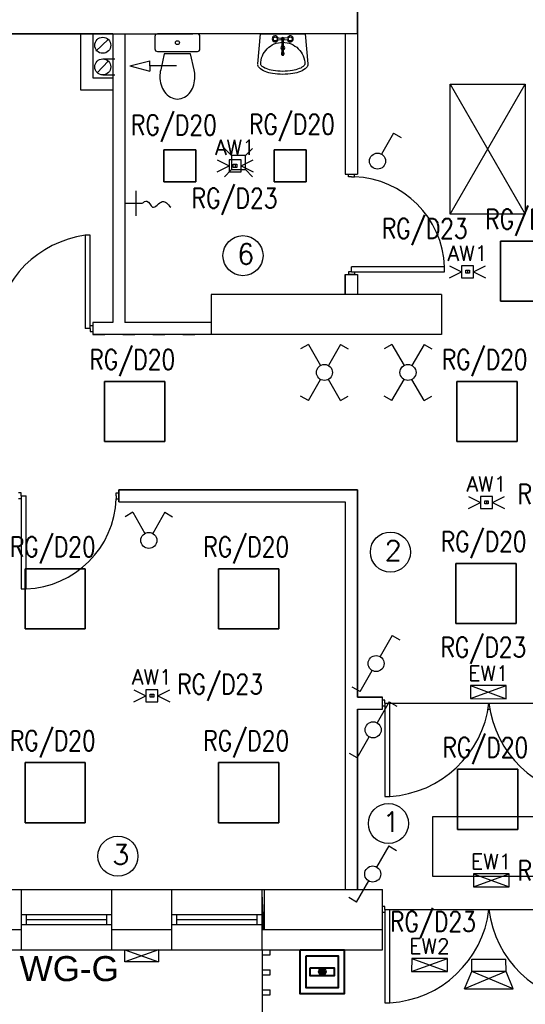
# Model space of a CAD drawing. Header units: inches. Extents: x 6268 to 12323, y 5221 to 42059.
# Tile 75 of 98: x 9021 to 9525, y 30513 to 31496. Entities that reach past the tile are written whole.
import ezdxf
from ezdxf.enums import TextEntityAlignment as Align

# ---------------------------------------------------------------- set-up
doc = ezdxf.new("R2010")
doc.units = ezdxf.units.IN
doc.header["$MEASUREMENT"] = 0
doc.linetypes.add('ACAD_ISO03W100', pattern=[30, 12, -18])
doc.layers.add('1DE-schemat ideowy', color=1, linetype='Continuous', lineweight=40)
doc.layers.add('2DE_NUMEL', color=1, linetype='Continuous', lineweight=20)
doc.layers.add('DLXLUM', color=1, linetype='Continuous')
doc.layers.add('E_OPRAWY_LUXIONA', color=14, linetype='Continuous')
doc.styles.add('CP_ATTR', font='romans.shx')
doc.styles.get("Standard").update_dxf_attribs({"font": 'txt.shx'})

# ---------------------------------------------------------------- blocks, each defined once
blk = doc.blocks.new('CPEL_3282')
blk.add_hatch(color=256).paths.add_polyline_path([(-0.08532275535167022, 0, 1), (0.08532275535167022, 0, 1)])
for points in [[(-0.55, 0.55), (0.55, 0.55), (0.55, -0.55), (-0.55, -0.55)], [(-0.4, 0.4), (0.4, 0.4), (0.4, -0.4), (-0.4, -0.4)], [(-0.3, 0.1), (0.3, 0.1), (0.3, -0.1), (-0.3, -0.1)]]:
    blk.add_lwpolyline(points, close=True)
blk.add_circle((0, 0), 0.08532275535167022)
at = {"linetype": 'ByBlock', "style": 'CP_ATTR', "flags": 9}
for tag, p in [('CHARACTER', (-0.09194815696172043, -0.01839216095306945)), ('ORDER-NO', (-0.09194815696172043, -0.01865279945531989)), ('NAME', (-0.09194815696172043, -0.01827477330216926)), ('PRODUCT-TYPE', (-0.09194815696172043, -0.01858492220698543)), ('NUMBER', (-0.0919453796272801, -0.01846316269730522)), ('OTHER', (-0.09177519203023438, -0.01827330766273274)), ('PRODUCER', (-0.09167026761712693, -0.01833346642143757)), ('VOLTAGE', (-0.09157918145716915, -0.01852321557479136)), ('ARTICLE', (-0.09155293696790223, -0.01826404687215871)), ('WEIGHT', (-0.09152206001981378, -0.01839517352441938)), ('GROUP', (-0.09151125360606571, -0.01845996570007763)), ('POWER', (-0.0915097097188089, -0.01866051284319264))]:
    blk.add_attdef(tag, text='', height=5e-05, dxfattribs=at).set_placement(p, align=Align.MIDDLE_LEFT)
blk = doc.blocks.new('*U1346')
for p, q in [((30, 30), (-30, 30)), ((-30, 30), (-30, -30)), ((-30, 30), (-30, -30)), ((-30, -30), (-30, 30)), ((-30, 30), (-30, 30)), ((30, 30), (-30, 30)), ((-30, 30), (-30, 30)), ((-30, 30), (30, 30)), ((-30, -30), (-30, 30)), ((-30, 30), (30, 30)), ((30, -30), (30, 30)), ((30, 30), (30, 30)), ((30, -30), (30, 30)), ((30, 30), (30, 30)), ((30, 30), (30, -30)), ((30, 30), (30, -30)), ((-30, -30), (30, -30)), ((-30, -30), (30, -30)), ((30, -30), (-30, -30)), ((-30, -30), (-30, -30)), ((-30, -30), (-30, -30)), ((30, -30), (-30, -30)), ((30, -30), (30, -30)), ((30, -30), (30, -30))]:
    blk.add_line(p, q)
blk = doc.blocks.new('*U1347')
for p, q in [((30, 30), (-30, 30)), ((-30, 30), (-30, -30)), ((-30, -30), (-30, 30)), ((-30, 30), (-30, 30)), ((-30, 30), (-30, -30)), ((30, 30), (-30, 30)), ((-30, 30), (-30, 30)), ((-30, 30), (30, 30)), ((-30, -30), (-30, 30)), ((-30, 30), (30, 30)), ((30, -30), (30, 30)), ((30, 30), (30, 30)), ((30, -30), (30, 30)), ((30, 30), (30, 30)), ((30, 30), (30, -30)), ((30, 30), (30, -30)), ((-30, -30), (30, -30)), ((-30, -30), (30, -30)), ((30, -30), (-30, -30)), ((-30, -30), (-30, -30)), ((-30, -30), (-30, -30)), ((30, -30), (-30, -30)), ((30, -30), (30, -30)), ((30, -30), (30, -30))]:
    blk.add_line(p, q)
blk = doc.blocks.new('*U1348')
for p, q in [((30, 30), (-30, 30)), ((-30, 30), (-30, -30)), ((-30, -30), (-30, 30)), ((-30, 30), (-30, 30)), ((-30, 30), (-30, -30)), ((30, 30), (-30, 30)), ((-30, 30), (-30, 30)), ((-30, 30), (30, 30)), ((-30, -30), (-30, 30)), ((-30, 30), (30, 30)), ((30, -30), (30, 30)), ((30, 30), (30, 30)), ((30, -30), (30, 30)), ((30, 30), (30, 30)), ((30, 30), (30, -30)), ((30, 30), (30, -30)), ((-30, -30), (30, -30)), ((-30, -30), (30, -30)), ((30, -30), (-30, -30)), ((-30, -30), (-30, -30)), ((-30, -30), (-30, -30)), ((30, -30), (-30, -30)), ((30, -30), (30, -30)), ((30, -30), (30, -30))]:
    blk.add_line(p, q)
blk = doc.blocks.new('*U1351')
for p, q in [((30, 30), (-30, 30)), ((-30, 30), (-30, -30)), ((-30, 30), (-30, -30)), ((-30, -30), (-30, 30)), ((-30, 30), (-30, 30)), ((30, 30), (-30, 30)), ((-30, 30), (-30, 30)), ((-30, 30), (30, 30)), ((-30, -30), (-30, 30)), ((-30, 30), (30, 30)), ((30, -30), (30, 30)), ((30, 30), (30, 30)), ((30, -30), (30, 30)), ((30, 30), (30, 30)), ((30, 30), (30, -30)), ((30, 30), (30, -30)), ((-30, -30), (30, -30)), ((-30, -30), (30, -30)), ((30, -30), (-30, -30)), ((-30, -30), (-30, -30)), ((-30, -30), (-30, -30)), ((30, -30), (-30, -30)), ((30, -30), (30, -30)), ((30, -30), (30, -30))]:
    blk.add_line(p, q)
blk = doc.blocks.new('*U1357')
for p, q in [((30, 30), (-30, 30)), ((-30, 30), (-30, -30)), ((-30, 30), (-30, -30)), ((-30, -30), (-30, 30)), ((-30, 30), (-30, 30)), ((30, 30), (-30, 30)), ((-30, 30), (-30, 30)), ((-30, 30), (30, 30)), ((-30, -30), (-30, 30)), ((-30, 30), (30, 30)), ((30, -30), (30, 30)), ((30, 30), (30, 30)), ((30, -30), (30, 30)), ((30, 30), (30, 30)), ((30, 30), (30, -30)), ((30, 30), (30, -30)), ((-30, -30), (30, -30)), ((-30, -30), (-30, -30)), ((-30, -30), (30, -30)), ((30, -30), (-30, -30)), ((-30, -30), (-30, -30)), ((30, -30), (-30, -30)), ((30, -30), (30, -30)), ((30, -30), (30, -30))]:
    blk.add_line(p, q)
blk = doc.blocks.new('*U1358')
for p, q in [((30, 30), (-30, 30)), ((-30, 30), (-30, -30)), ((-30, -30), (-30, 30)), ((-30, 30), (-30, 30)), ((-30, 30), (-30, -30)), ((30, 30), (-30, 30)), ((-30, 30), (-30, 30)), ((-30, 30), (30, 30)), ((-30, -30), (-30, 30)), ((-30, 30), (30, 30)), ((30, -30), (30, 30)), ((30, 30), (30, 30)), ((30, -30), (30, 30)), ((30, 30), (30, 30)), ((30, 30), (30, -30)), ((30, 30), (30, -30)), ((-30, -30), (30, -30)), ((-30, -30), (-30, -30)), ((-30, -30), (30, -30)), ((30, -30), (-30, -30)), ((-30, -30), (-30, -30)), ((30, -30), (-30, -30)), ((30, -30), (30, -30)), ((30, -30), (30, -30))]:
    blk.add_line(p, q)
blk = doc.blocks.new('*U1359')
for p, q in [((30, 30), (-30, 30)), ((-30, 30), (-30, -30)), ((-30, 30), (-30, -30)), ((-30, -30), (-30, 30)), ((-30, 30), (-30, 30)), ((30, 30), (-30, 30)), ((-30, 30), (-30, 30)), ((-30, 30), (30, 30)), ((-30, -30), (-30, 30)), ((-30, 30), (30, 30)), ((30, -30), (30, 30)), ((30, 30), (30, 30)), ((30, -30), (30, 30)), ((30, 30), (30, 30)), ((30, 30), (30, -30)), ((30, 30), (30, -30)), ((-30, -30), (30, -30)), ((-30, -30), (-30, -30)), ((-30, -30), (30, -30)), ((30, -30), (-30, -30)), ((-30, -30), (-30, -30)), ((30, -30), (-30, -30)), ((30, -30), (30, -30)), ((30, -30), (30, -30))]:
    blk.add_line(p, q)
blk = doc.blocks.new('*U1360')
for p, q in [((30, 30), (-30, 30)), ((-30, 30), (-30, -30)), ((-30, -30), (-30, 30)), ((-30, 30), (-30, 30)), ((-30, 30), (-30, -30)), ((30, 30), (-30, 30)), ((-30, 30), (-30, 30)), ((-30, 30), (30, 30)), ((-30, -30), (-30, 30)), ((-30, 30), (30, 30)), ((30, -30), (30, 30)), ((30, 30), (30, 30)), ((30, -30), (30, 30)), ((30, 30), (30, 30)), ((30, 30), (30, -30)), ((30, 30), (30, -30)), ((-30, -30), (30, -30)), ((-30, -30), (-30, -30)), ((-30, -30), (30, -30)), ((30, -30), (-30, -30)), ((-30, -30), (-30, -30)), ((30, -30), (-30, -30)), ((30, -30), (30, -30)), ((30, -30), (30, -30))]:
    blk.add_line(p, q)
blk = doc.blocks.new('*U1367')
for p, q in [((16, 16), (-16, 16)), ((-16, 16), (-16, -16)), ((-16, 16), (-16, -16)), ((-16, -16), (-16, 16)), ((-16, 16), (-16, 16)), ((16, 16), (-16, 16)), ((-16, 16), (-16, 16)), ((-16, 16), (16, 16)), ((-16, -16), (-16, 16)), ((-16, 16), (16, 16)), ((16, -16), (16, 16)), ((16, 16), (16, 16)), ((16, -16), (16, 16)), ((16, 16), (16, 16)), ((16, 16), (16, -16)), ((16, 16), (16, -16)), ((-16, -16), (16, -16)), ((-16, -16), (-16, -16)), ((-16, -16), (16, -16)), ((16, -16), (-16, -16)), ((-16, -16), (-16, -16)), ((16, -16), (-16, -16)), ((16, -16), (16, -16)), ((16, -16), (16, -16))]:
    blk.add_line(p, q)
blk = doc.blocks.new('*U1368')
for p, q in [((16, 16), (-16, 16)), ((-16, 16), (-16, -16)), ((-16, 16), (-16, -16)), ((-16, -16), (-16, 16)), ((-16, 16), (-16, 16)), ((16, 16), (-16, 16)), ((-16, 16), (-16, 16)), ((-16, 16), (16, 16)), ((-16, -16), (-16, 16)), ((-16, 16), (16, 16)), ((16, -16), (16, 16)), ((16, 16), (16, 16)), ((16, -16), (16, 16)), ((16, 16), (16, 16)), ((16, 16), (16, -16)), ((16, 16), (16, -16)), ((-16, -16), (16, -16)), ((-16, -16), (-16, -16)), ((-16, -16), (16, -16)), ((16, -16), (-16, -16)), ((-16, -16), (-16, -16)), ((16, -16), (-16, -16)), ((16, -16), (16, -16)), ((16, -16), (16, -16))]:
    blk.add_line(p, q)
blk = doc.blocks.new('*U1375')
for p, q in [((30, 30), (-30, 30)), ((-30, 30), (-30, -30)), ((-30, 30), (-30, -30)), ((-30, -30), (-30, 30)), ((-30, 30), (-30, 30)), ((30, 30), (-30, 30)), ((-30, 30), (-30, 30)), ((-30, 30), (30, 30)), ((-30, -30), (-30, 30)), ((-30, 30), (30, 30)), ((30, -30), (30, 30)), ((30, 30), (30, 30)), ((30, 30), (30, 30)), ((30, 30), (30, -30)), ((30, -30), (30, 30)), ((30, 30), (30, -30)), ((-30, -30), (30, -30)), ((30, -30), (-30, -30)), ((-30, -30), (-30, -30)), ((-30, -30), (30, -30)), ((-30, -30), (-30, -30)), ((30, -30), (-30, -30)), ((30, -30), (30, -30)), ((30, -30), (30, -30))]:
    blk.add_line(p, q)
blk = doc.blocks.new('CPEL_2598')
for p, q in [((-0.4000000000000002, 0.7000000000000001), (-0.5938461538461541, 0.5892307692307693)), ((-0.4000000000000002, 0.7000000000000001), (-0.09922778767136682, 0.1736486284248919)), ((0.4, 0.7000000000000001), (0.09922778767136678, 0.1736486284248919)), ((0.4, 0.7000000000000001), (0.5938461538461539, 0.5892307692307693))]:
    blk.add_line(p, q)
blk.add_circle((0, 0), 0.2)
at = {"linetype": 'ByBlock', "style": 'CP_ATTR', "flags": 9}
for tag, p in [('CHARACTER', (-0.09194815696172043, -0.01839216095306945)), ('ORDER-NO', (-0.09194815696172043, -0.01865279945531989)), ('NAME', (-0.09194815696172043, -0.01827477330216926)), ('PRODUCT-TYPE', (-0.09194815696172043, -0.01858492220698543)), ('NUMBER', (-0.0919453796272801, -0.01846316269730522)), ('OTHER', (-0.09177519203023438, -0.01827330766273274)), ('PRODUCER', (-0.09167026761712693, -0.01833346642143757)), ('VOLTAGE', (-0.09157918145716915, -0.01852321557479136)), ('ARTICLE', (-0.09155293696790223, -0.01826404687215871)), ('WEIGHT', (-0.09152206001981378, -0.01839517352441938)), ('GROUP', (-0.09151125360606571, -0.01845996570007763)), ('POWER', (-0.0915097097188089, -0.01866051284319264))]:
    blk.add_attdef(tag, text='', height=5e-05, dxfattribs=at).set_placement(p, align=Align.MIDDLE_LEFT)
blk = doc.blocks.new('CPEL_2599')
for p, q in [((0.4, 0.7000000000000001), (0.09922778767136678, 0.1736486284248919)), ((0.4, 0.7000000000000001), (0.5938461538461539, 0.5892307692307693)), ((-0.4000000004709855, -0.6999999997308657), (-0.0992277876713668, -0.1736486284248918)), ((-0.4000000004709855, -0.6999999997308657), (-0.5938461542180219, -0.589230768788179))]:
    blk.add_line(p, q)
blk.add_circle((0, 0), 0.2)
at = {"linetype": 'ByBlock', "style": 'CP_ATTR', "flags": 9}
for tag, p in [('CHARACTER', (-0.09194815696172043, -0.01839216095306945)), ('ORDER-NO', (-0.09194815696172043, -0.01865279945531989)), ('NAME', (-0.09194815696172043, -0.01827477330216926)), ('PRODUCT-TYPE', (-0.09194815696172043, -0.01858492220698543)), ('NUMBER', (-0.0919453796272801, -0.01846316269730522)), ('OTHER', (-0.09177519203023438, -0.01827330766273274)), ('PRODUCER', (-0.09167026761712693, -0.01833346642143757)), ('VOLTAGE', (-0.09157918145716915, -0.01852321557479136)), ('ARTICLE', (-0.09155293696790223, -0.01826404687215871)), ('WEIGHT', (-0.09152206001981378, -0.01839517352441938)), ('GROUP', (-0.09151125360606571, -0.01845996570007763)), ('POWER', (-0.0915097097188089, -0.01866051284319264))]:
    blk.add_attdef(tag, text='', height=5e-05, dxfattribs=at).set_placement(p, align=Align.MIDDLE_LEFT)
blk = doc.blocks.new('CPEL_25941')
for q in [(0.09922778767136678, 0.1736486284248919), (0.5938461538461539, 0.5892307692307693)]:
    blk.add_line((0.4, 0.7000000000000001), q)
blk.add_circle((0, 0), 0.2)
at = {"linetype": 'ByBlock', "style": 'CP_ATTR', "flags": 9}
for tag, p in [('CHARACTER', (-0.09194815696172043, -0.01839216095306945)), ('ORDER-NO', (-0.09194815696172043, -0.01865279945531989)), ('NAME', (-0.09194815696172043, -0.01827477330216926)), ('PRODUCT-TYPE', (-0.09194815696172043, -0.01858492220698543)), ('NUMBER', (-0.0919453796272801, -0.01846316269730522)), ('OTHER', (-0.09177519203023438, -0.01827330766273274)), ('PRODUCER', (-0.09167026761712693, -0.01833346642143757)), ('VOLTAGE', (-0.09157918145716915, -0.01852321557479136)), ('ARTICLE', (-0.09155293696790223, -0.01826404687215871)), ('WEIGHT', (-0.09152206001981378, -0.01839517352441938)), ('GROUP', (-0.09151125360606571, -0.01845996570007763)), ('POWER', (-0.0915097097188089, -0.01866051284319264))]:
    blk.add_attdef(tag, text='', height=5e-05, dxfattribs=at).set_placement(p, align=Align.MIDDLE_LEFT)
blk = doc.blocks.new('CPEL_2600')
for p, q in [((-0.4000000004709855, 0.6999999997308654), (-0.5938461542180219, 0.5892307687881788)), ((-0.4000000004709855, 0.6999999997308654), (-0.0992277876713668, 0.1736486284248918)), ((0.4, 0.7000000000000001), (0.09922778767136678, 0.1736486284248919)), ((0.4, 0.7000000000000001), (0.5938461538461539, 0.5892307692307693)), ((-0.4000000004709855, -0.6999999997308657), (-0.0992277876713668, -0.1736486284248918)), ((0.4, -0.6999999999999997), (0.09922778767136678, -0.1736486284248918)), ((-0.4000000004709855, -0.6999999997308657), (-0.5938461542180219, -0.589230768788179)), ((0.4, -0.6999999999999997), (0.5938461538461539, -0.5892307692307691))]:
    blk.add_line(p, q)
blk.add_circle((0, 0), 0.2)
at = {"linetype": 'ByBlock', "style": 'CP_ATTR', "flags": 9}
for tag, p in [('CHARACTER', (-0.09194815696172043, -0.01839216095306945)), ('ORDER-NO', (-0.09194815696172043, -0.01865279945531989)), ('NAME', (-0.09194815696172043, -0.01827477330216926)), ('PRODUCT-TYPE', (-0.09194815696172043, -0.01858492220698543)), ('NUMBER', (-0.0919453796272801, -0.01846316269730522)), ('OTHER', (-0.09177519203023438, -0.01827330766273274)), ('PRODUCER', (-0.09167026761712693, -0.01833346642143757)), ('VOLTAGE', (-0.09157918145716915, -0.01852321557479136)), ('ARTICLE', (-0.09155293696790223, -0.01826404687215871)), ('WEIGHT', (-0.09152206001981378, -0.01839517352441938)), ('GROUP', (-0.09151125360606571, -0.01845996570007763)), ('POWER', (-0.0915097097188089, -0.01866051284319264))]:
    blk.add_attdef(tag, text='', height=5e-05, dxfattribs=at).set_placement(p, align=Align.MIDDLE_LEFT)
blk = doc.blocks.new('EWW1')
at = {"layer": 'E_OPRAWY_LUXIONA'}
for p, q in [((262874.5054237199, -591188.2888208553), (263230.5054237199, -591318.2888208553)), ((262874.5054237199, -591318.2888208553), (263230.5054237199, -591188.2888208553))]:
    blk.add_line(p, q, dxfattribs=at)
at = {"layer": 'E_OPRAWY_LUXIONA', "ltscale": 0.1}
blk.add_lwpolyline([(262874.5054237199, -591318.2888208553), (263230.5054237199, -591318.2888208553), (263230.5054237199, -591188.2888208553), (262874.5054237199, -591188.2888208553)], close=True, dxfattribs=at)
at = {"layer": 'E_OPRAWY_LUXIONA'}
blk.add_attdef('H', text='', height=77.41935483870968, dxfattribs=at).set_placement((263052.5054237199, -591139.9017240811), align=Align.CENTER)
blk = doc.blocks.new('AW11')
at = {"layer": 'E_OPRAWY_LUXIONA'}
for p, q in [((-18, 6), (-6, 0)), ((-18, -6), (-6, 0)), ((0, 1.577376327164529), (0, -1.577376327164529)), ((6, 0), (18, 6)), ((6, 0), (18, -6))]:
    blk.add_line(p, q, dxfattribs=at)
for points in [[(-6, -6), (6, -6), (6, 6), (-6, 6)], [(-1.799091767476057, 1.577376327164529), (1.799091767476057, 1.577376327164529), (1.799091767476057, -1.577376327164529), (-1.799091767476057, -1.577376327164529)]]:
    blk.add_lwpolyline(points, close=True, dxfattribs=at)
blk.add_attdef('B', text='', height=8, dxfattribs=at).set_placement((0, 11), align=Align.CENTER)
blk = doc.blocks.new('cp_num_el')
at = {"linetype": 'ByBlock', "style": 'CP_ATTR', "width": 0.8, "flags": 12}
blk.add_attdef('VAL', (0, 0), '', height=1, dxfattribs=at)

msp = doc.modelspace()

# ---------------------------------------------------------------- hatches: boundary and pattern name
h = msp.add_hatch()
h.set_pattern_fill('ANSI31', color=256, scale=5)
h.set_pattern_definition([(45, (-1177857666.037363, -935707852.3784704), (-11.22532015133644, 11.22532015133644), [])])
h.paths.add_polyline_path([(9264.543176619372, 30627.9072531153), (9262.54316851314, 30627.9072531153), (9262.54316851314, 30587.90725299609), (9264.543176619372, 30587.90725299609)])

# ---------------------------------------------------------------- linework, layer by layer
for p, q in [((9357.543168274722, 31481.90725299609), (9357.543168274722, 31549.90725299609)), ((9107.54316851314, 31481.90725299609), (8605.543168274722, 31481.90725287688)), ((8605.54316851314, 31481.90725287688), (9113.54316851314, 31481.90725287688)), ((9081.54316851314, 31425.90725299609), (9081.54316875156, 31481.90725299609)), ((9113.54316851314, 31481.90725287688), (9093.54316851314, 31481.90725287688)), ((9093.54316851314, 31481.90725287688), (9093.54316851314, 31437.90725287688)), ((9107.54316851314, 31481.90725347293), (9193.54316851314, 31481.90725347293)), ((9113.54316851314, 31481.90725287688), (9113.54316851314, 31193.9072531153)), ((9125.54316851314, 31481.90725287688), (9125.54316851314, 31193.9072531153)), ((9357.543168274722, 31481.90725299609), (9193.543168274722, 31481.90725299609)), ((9277.391504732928, 31477.77697178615), (9282.242379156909, 31478.14078733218)), ((9288.792178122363, 31477.77697178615), (9283.941303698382, 31478.14078733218)), ((9345.54316851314, 31481.90725287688), (9345.54316875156, 31341.90725323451)), ((9357.54316851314, 31481.90725287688), (9357.54316851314, 31341.90725323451)), ((9096.69400068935, 31464.71638163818), (9109.02250310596, 31476.3743220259)), ((9282.242379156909, 31475.66820689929), (9277.391504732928, 31476.03202244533)), ((9288.792178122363, 31476.03202244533), (9283.941303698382, 31475.66820689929)), ((9284.341841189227, 31462.7043680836), (9284.341841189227, 31461.82436820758)), ((9098.06383415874, 31443.11383065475), (9109.022502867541, 31454.77177116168)), ((9130.622615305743, 31449.88355311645), (9150.622615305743, 31454.88355311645)), ((9130.622615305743, 31449.88355311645), (9150.622615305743, 31444.88355311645)), ((9150.622615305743, 31449.88355311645), (9150.622615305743, 31454.88355311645)), ((9177.17944118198, 31449.88355311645), (9150.622615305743, 31449.88355311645)), ((9150.622615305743, 31449.88355311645), (9150.622615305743, 31444.88355311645)), ((9093.54316851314, 31437.90725287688), (9113.54316851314, 31437.90725299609)), ((9113.54316851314, 31437.90725299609), (9113.54316851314, 31425.90725299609)), ((9450.04316851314, 31431.90725287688), (9525.04316851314, 31431.90725287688)), ((9450.04316851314, 31301.90725287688), (9450.04316851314, 31431.90725287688)), ((9450.04316851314, 31301.90725287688), (9525.04316851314, 31431.90725287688)), ((9450.04316851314, 31431.90725287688), (9525.04316851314, 31301.90725287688)), ((9525.04316851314, 31431.90725287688), (9525.04316851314, 31301.90725287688)), ((9113.54316851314, 31425.90725299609), (9081.54316851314, 31425.90725299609)), ((9224.92576476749, 31367.41130003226), (9231.92576476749, 31360.41130003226)), ((9245.92576476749, 31360.41130003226), (9231.92576476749, 31360.41130003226)), ((9231.92576476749, 31360.41130003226), (9231.92576476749, 31346.41130003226)), ((9252.92576476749, 31367.41130003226), (9245.92576476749, 31360.41130003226)), ((9245.92576476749, 31353.41130003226), (9245.92576476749, 31360.41130003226)), ((9245.92576476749, 31346.41130003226), (9245.92576476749, 31360.41130003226)), ((9224.92576476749, 31339.41130003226), (9231.92576476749, 31346.41130003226)), ((9231.92576476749, 31346.41130003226), (9245.92576476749, 31346.41130003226)), ((9252.92576476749, 31339.41130003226), (9245.92576476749, 31346.41130003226)), ((9345.54316851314, 31341.90725323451), (9357.54316851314, 31341.90725323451)), ((9348.54316851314, 31339.40725323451), (9348.54316851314, 31341.90725323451)), ((9351.54316851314, 31339.40725323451), (9348.54316851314, 31339.40725323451)), ((9351.54316851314, 31339.40725323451), (9354.54316851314, 31339.40725323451)), ((9354.54316851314, 31339.40725323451), (9354.54316851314, 31341.90725323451)), ((9136.527443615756, 31325.18666621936), (9136.527443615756, 31300.479522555)), ((9125.54316851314, 31312.83309444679), (9142.812625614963, 31312.83309444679)), ((9525.04316851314, 31301.90725287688), (9450.04316851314, 31301.90725287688)), ((9091.04316851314, 31280.9072531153), (9086.04316851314, 31280.9072531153)), ((9086.04316851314, 31280.9072531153), (9086.04316851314, 31187.9072531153)), ((9091.04316851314, 31190.9072531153), (9091.04316851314, 31280.9072531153)), ((9345.54316875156, 31241.9072531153), (9345.54316851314, 31221.90725323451)), ((9345.54316851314, 31221.90725323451), (9345.54316851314, 31241.90725323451)), ((9345.54316851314, 31241.90725323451), (9357.54316851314, 31241.90725323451)), ((9351.54316851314, 31244.40725323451), (9348.54316851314, 31244.40725323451)), ((9348.54316851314, 31244.40725323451), (9348.54316851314, 31241.90725323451)), ((9354.54316851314, 31241.90725323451), (9348.54316851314, 31241.90725323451)), ((9351.54316851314, 31244.40725323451), (9351.54316851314, 31249.40725323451)), ((9444.54316851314, 31249.40725323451), (9351.54316851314, 31249.40725323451)), ((9351.54316851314, 31244.40725323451), (9354.54316851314, 31244.40725323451)), ((9354.54316851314, 31244.40725323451), (9354.54316851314, 31241.90725323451)), ((9354.54316851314, 31244.40725323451), (9444.54316851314, 31244.40725323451)), ((9357.54316851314, 31241.9072531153), (9357.54316851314, 31221.90725323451)), ((9444.54316851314, 31244.40725323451), (9444.54316851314, 31249.40725323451)), ((9441.54316851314, 31221.9072531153), (9211.54316851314, 31221.9072531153)), ((9211.54316851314, 31221.90725299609), (9211.54316851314, 31181.90725299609)), ((9441.54316851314, 31221.90725299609), (9441.54316851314, 31181.90725299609)), ((9113.54316851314, 31193.90725323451), (9093.54316851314, 31193.90725335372)), ((9113.54316851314, 31193.9072531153), (9093.54316851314, 31193.9072531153)), ((9093.54316851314, 31193.9072531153), (9093.54316851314, 31181.9072531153)), ((9211.54316851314, 31193.9072531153), (9125.54316851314, 31193.90725323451)), ((9091.04316851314, 31187.9072531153), (9086.04316851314, 31187.9072531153)), ((9091.04316851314, 31187.9072531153), (9091.04316851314, 31190.9072531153)), ((9091.04316851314, 31190.9072531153), (9093.54316851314, 31190.9072531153)), ((9091.04316851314, 31187.9072531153), (9091.04316851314, 31184.9072531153)), ((9091.04316851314, 31184.9072531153), (9093.54316851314, 31184.9072531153)), ((9093.54316851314, 31190.9072531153), (9093.54316851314, 31184.9072531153)), ((9211.54316851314, 31181.9072531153), (9093.54316851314, 31181.9072531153)), ((9441.54316851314, 31181.9072531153), (9211.54316851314, 31181.9072531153)), ((9119.543176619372, 31026.90725299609), (9357.543176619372, 31026.90725299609)), ((9119.543176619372, 31014.90725299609), (9119.543176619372, 31026.90725299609)), ((9357.543176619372, 31026.90725299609), (9357.543176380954, 30819.90725299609)), ((9022.043176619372, 31023.90725299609), (9019.543176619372, 31023.90725299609)), ((9022.043176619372, 31017.90725299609), (9019.543176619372, 31017.90725299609)), ((9022.043176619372, 31020.90725299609), (9022.043176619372, 31023.90725299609)), ((9022.043176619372, 31020.90725299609), (9027.043176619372, 31020.90725299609)), ((9022.043176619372, 31020.90725299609), (9022.043176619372, 31017.90725299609)), ((9022.043176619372, 31017.90725299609), (9022.043176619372, 30927.90725299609)), ((9027.043176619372, 30927.90725299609), (9027.043176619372, 31020.90725299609)), ((9117.043176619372, 31020.90725299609), (9117.043176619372, 31023.90725299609)), ((9117.043176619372, 31023.90725299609), (9119.543176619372, 31023.90725299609)), ((9117.043176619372, 31020.90725299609), (9117.043176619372, 31017.90725299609)), ((9117.043176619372, 31017.90725299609), (9119.543176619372, 31017.90725299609)), ((9119.543176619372, 31014.90725299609), (9345.543176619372, 31014.90725299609)), ((9345.543176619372, 31014.90725287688), (9345.543176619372, 30627.90725323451)), ((9022.043176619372, 30927.90725299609), (9027.043176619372, 30927.90725299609)), ((9357.543176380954, 30819.90725299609), (9382.543176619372, 30819.9072531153)), ((9382.543176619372, 30807.9072531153), (9382.543176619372, 30819.9072531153)), ((9385.043176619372, 30816.9072531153), (9382.543176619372, 30816.9072531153)), ((9385.043176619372, 30810.9072531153), (9382.543176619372, 30810.9072531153)), ((9385.043176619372, 30813.9072531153), (9385.043176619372, 30816.9072531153)), ((9385.043176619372, 30813.9072531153), (9385.043176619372, 30810.9072531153)), ((9385.043176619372, 30813.9072531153), (9589.93800517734, 30813.9072531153)), ((9385.043176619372, 30810.9072531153), (9385.043176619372, 30720.9072531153)), ((9390.043176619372, 30720.9072531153), (9390.043176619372, 30813.9072531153)), ((9357.543176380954, 30807.9072531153), (9357.543176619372, 30627.90725323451)), ((9357.543176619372, 30627.9072531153), (9357.543176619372, 30807.9072531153)), ((9357.543176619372, 30807.9072531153), (9382.543176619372, 30807.90725299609)), ((9357.543176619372, 30807.9072531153), (9382.543176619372, 30807.9072531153)), ((9487.894089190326, 30807.90725299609), (9489.700538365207, 30807.9072531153)), ((9385.043176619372, 30720.9072531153), (9390.043176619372, 30720.9072531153)), ((9432.890418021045, 30700.86603793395), (9552.890418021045, 30700.86603793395)), ((9432.890418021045, 30640.86603793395), (9432.890418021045, 30700.86603793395)), ((9552.890418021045, 30640.86603793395), (9432.890418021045, 30640.86603793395)), ((8905.54316851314, 30627.90725323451), (9022.543168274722, 30627.90725335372)), ((9022.543168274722, 30627.9072531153), (9112.543168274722, 30627.9072531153)), ((9022.54316851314, 30567.90725323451), (9022.54316851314, 30627.90725299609)), ((9112.54316851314, 30627.9072531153), (9172.54316851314, 30627.9072531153)), ((9112.54316851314, 30567.90725323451), (9112.54316851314, 30627.90725299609)), ((9172.543168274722, 30627.9072531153), (9262.543168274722, 30627.9072531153)), ((9172.54316851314, 30567.90725323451), (9172.54316851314, 30627.90725299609)), ((9262.54316875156, 30627.9072531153), (9382.54316851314, 30627.9072531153)), ((9262.54316851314, 30567.90725323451), (9262.54316851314, 30627.90725299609)), ((9264.543176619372, 30627.90725299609), (9264.543176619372, 30587.90725299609)), ((9382.54316851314, 30567.90725323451), (9382.54316851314, 30627.90725299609)), ((9022.543168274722, 30602.90725335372), (9112.543168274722, 30602.90725335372)), ((9027.543168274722, 30592.90725335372), (9027.543168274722, 30602.90725335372)), ((9107.543168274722, 30592.90725335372), (9107.543168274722, 30602.90725335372)), ((9172.543168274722, 30602.90725335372), (9262.543168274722, 30602.90725335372)), ((9177.543168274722, 30592.90725335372), (9177.543168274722, 30602.90725335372)), ((9257.543168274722, 30592.90725335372), (9257.543168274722, 30602.90725335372)), ((9385.04316851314, 30610.9072531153), (9382.54316851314, 30610.9072531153)), ((9385.04316851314, 30604.9072531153), (9382.54316851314, 30604.9072531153)), ((9385.04316851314, 30607.9072531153), (9385.04316851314, 30610.9072531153)), ((9385.04316851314, 30607.9072531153), (9385.04316851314, 30604.9072531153)), ((9385.04316851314, 30607.9072531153), (9589.937997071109, 30607.9072531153)), ((9385.04316851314, 30604.9072531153), (9385.04316851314, 30514.9072531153)), ((9390.04316851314, 30514.9072531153), (9390.04316851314, 30607.9072531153)), ((9022.543168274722, 30592.90725335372), (9112.543168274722, 30592.90725335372)), ((9022.543168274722, 30592.90725335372), (9027.543168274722, 30592.90725335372)), ((9027.543168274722, 30597.90725335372), (9107.543168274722, 30597.90725335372)), ((9172.543168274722, 30592.90725335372), (9262.543168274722, 30592.90725335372)), ((9172.543168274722, 30592.90725335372), (9177.543168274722, 30592.90725335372)), ((9177.543168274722, 30597.90725335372), (9257.543168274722, 30597.90725335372)), ((8905.54316851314, 30587.9072531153), (9022.543168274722, 30587.9072531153)), ((9112.54316851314, 30587.9072531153), (9172.54316851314, 30587.90725299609)), ((9262.54316875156, 30587.90725299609), (9382.54316851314, 30587.9072531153)), ((8905.54316851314, 30567.90725323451), (9022.543168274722, 30567.90725335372)), ((9022.543168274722, 30567.90725335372), (9112.543168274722, 30567.90725335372)), ((9112.54316851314, 30567.90725323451), (9172.54316851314, 30567.9072531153)), ((9172.543168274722, 30567.90725335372), (9262.543168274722, 30567.90725335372)), ((9262.54314514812, 30562.90726181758), (9270.54314514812, 30562.90726181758)), ((9262.54316875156, 30567.9072531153), (9382.54316851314, 30567.90725323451)), ((9262.54316851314, 30567.9072531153), (9262.54316851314, 30357.9072531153)), ((9270.54314514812, 30562.90726181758), (9270.54314514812, 30567.90726169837)), ((9262.54314514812, 30547.90726181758), (9270.54314514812, 30547.90726181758)), ((9270.54314514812, 30542.907262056), (9270.54314514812, 30547.90726193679)), ((9262.54314514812, 30542.907262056), (9270.54314514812, 30542.907262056)), ((9262.54314514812, 30527.907262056), (9270.54314514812, 30527.907262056)), ((9270.54314514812, 30522.90726229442), (9270.54314514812, 30527.90726217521)), ((9262.54314514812, 30522.90726229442), (9270.54314514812, 30522.90726229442)), ((9385.04316851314, 30514.9072531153), (9390.04316851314, 30514.9072531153))]:
    msp.add_line(p, q)
at = {"linetype": 'ACAD_ISO03W100'}
for p, q in [((9103.54316851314, 31456.94280096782), (9125.54316851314, 31456.94280084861)), ((9103.54316851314, 31440.94280096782), (9125.54316851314, 31440.94280084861)), ((9093.54316851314, 31181.9072531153), (9211.543168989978, 31181.9072531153))]:
    msp.add_line(p, q, dxfattribs=at)
for points in [[(9357.543168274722, 31549.90725299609), (9357.543168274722, 31481.90725299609)], [(9194.740506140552, 31446.19080850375), (9191.10681125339, 31461.92422076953), (9164.959878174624, 31461.92422076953), (9161.326183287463, 31446.19080850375)], [(9119.543176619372, 31026.90725299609), (9119.543176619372, 31014.90725287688), (9345.543169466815, 31014.90725287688), (9345.543176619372, 30627.90725323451), (9357.543176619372, 30627.90725323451), (9357.543176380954, 30807.9072531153), (9382.543176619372, 30807.9072531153), (9382.543176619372, 30819.9072531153), (9357.543176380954, 30819.90725299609), (9357.543176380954, 31026.9072531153), (9119.543176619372, 31026.9072531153), (9119.543176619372, 31014.90725299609)]]:
    msp.add_lwpolyline(points)
msp.add_lwpolyline([(9158.033344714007, 31464.40725347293), (9198.033344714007, 31464.40725347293, 0.414213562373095), (9200.533344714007, 31466.90725347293), (9200.533344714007, 31479.40725347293, 0.414213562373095), (9198.033344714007, 31481.90725347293), (9158.033344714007, 31481.90725347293, 0.414213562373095), (9155.533344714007, 31479.40725347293), (9155.533344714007, 31466.90725347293, 0.414213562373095)], format="xyb", close=True)
for points in [[(9258.110438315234, 31451.94761988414), (9260.850995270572, 31481.90725299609), (9305.332687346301, 31481.90725299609), (9308.073244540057, 31451.94761988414, -0.02280923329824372), (9308.091841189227, 31451.54016992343, -0.2034527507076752), (9306.72609779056, 31448.32268783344, -0.09716323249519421), (9300.769510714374, 31444.46910211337, -0.05413092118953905), (9293.285648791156, 31442.3789353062, -0.04107152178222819), (9283.091841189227, 31441.54016992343, -0.04107152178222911), (9272.898033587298, 31442.3789353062, -0.05413092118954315), (9265.41417166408, 31444.46910211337, -0.09716323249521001), (9259.457584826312, 31448.32268783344, -0.2034527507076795), (9258.091841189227, 31451.54016992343, -0.2034527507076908)], [(9283.882228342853, 31462.42237946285, 0.1045459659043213), (9283.941841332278, 31462.7043680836), (9283.941841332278, 31476.90449711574, 0.9999999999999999), (9282.241841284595, 31476.90449711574), (9282.241841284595, 31462.7043680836, 0.1045459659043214), (9282.301454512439, 31462.42237946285)], [(9305.085717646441, 31451.67433592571, -0.02280923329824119), (9305.091841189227, 31451.54016992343, -0.2034527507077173), (9304.642126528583, 31450.48071071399, -0.09716323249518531), (9299.655338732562, 31447.25453230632, -0.05413092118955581), (9292.79527780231, 31445.33858653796, -0.04107152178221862), (9283.091841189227, 31444.54016992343, -0.04107152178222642), (9273.388404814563, 31445.33858653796, -0.05413092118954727), (9266.528343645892, 31447.25453230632, -0.09716323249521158), (9261.541556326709, 31450.48071071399, -0.2034527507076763), (9261.091841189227, 31451.54016992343, -0.0984914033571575), (9262.766491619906, 31459.95920559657, -0.098491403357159), (9267.53549215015, 31467.09651920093, -0.09849140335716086), (9274.672805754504, 31471.86551973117, -0.09849140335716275), (9283.091841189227, 31473.54016992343, -0.09849140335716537), (9291.510876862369, 31471.86551973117, -0.09849140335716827), (9298.648190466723, 31467.09651920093, -0.09849140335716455), (9303.417190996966, 31459.95920559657, -0.09849140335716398), (9305.091841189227, 31451.54016992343)], [(9282.241841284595, 31463.56216069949, 0.009141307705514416), (9282.20795771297, 31463.53159186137, 0.1007964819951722), (9281.93567797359, 31463.14824411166, 0.1045459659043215), (9281.841841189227, 31462.7043680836, 0.1045459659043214), (9281.93567797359, 31462.26049229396)], [(9281.841841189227, 31462.7043680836), (9281.841841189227, 31461.82436820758, 0.1045459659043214), (9281.93567797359, 31461.38049217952, 0.1007964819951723), (9282.20795771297, 31460.99714442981, 0.09591071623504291), (9282.609693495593, 31460.74468251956, 0.09272044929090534), (9283.091841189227, 31460.65449711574, 0.09272044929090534), (9283.573989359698, 31460.74468251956, 0.09591071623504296), (9283.975724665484, 31460.99714442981, 0.1007964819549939), (9284.248004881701, 31461.38049217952)], [(9281.93567797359, 31462.26049229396, 0.1007964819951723), (9282.20795771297, 31461.87714454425, 0.09591071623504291), (9282.609693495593, 31461.62468239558)], [(9283.091841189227, 31461.53449723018, 0.09272044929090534), (9283.573989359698, 31461.62468239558, 0.09591071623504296), (9283.975724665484, 31461.87714454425, 0.1007964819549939), (9284.248004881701, 31462.26049229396)], [(9284.248004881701, 31462.26049229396, 0.1045459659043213), (9284.341841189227, 31462.7043680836, 0.1045459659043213), (9284.248004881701, 31463.14824411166, 0.1007964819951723), (9283.975724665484, 31463.53159186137)], [(9194.3246233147, 31431.06148120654, 0.0720393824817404), (9195.533344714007, 31439.40725347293, 0.05824006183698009), (9194.740506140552, 31446.19080850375)], [(9170.976955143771, 31418.8052298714, 0.1321381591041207), (9178.033344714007, 31416.90725347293, 0.1321381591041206), (9185.089734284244, 31418.8052298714)]]:
    msp.add_lwpolyline(points, format="xyb")
for centre, radius in [((9103.54316851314, 31470.54535183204), 8), ((9275.591841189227, 31476.90449711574), 1.999999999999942), ((9290.591841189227, 31476.90449711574), 1.999999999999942), ((9178.033344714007, 31473.15725347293), 1.959448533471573), ((9103.54316851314, 31448.94280096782), 8), ((9243.43257489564, 31260.60702916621), 20), ((9390.535731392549, 30964.69341766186), 20), ((9388.565094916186, 30693.81021395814), 20), ((9118.698458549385, 30661.22214622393), 20)]:
    msp.add_circle(centre, radius)
for centre, radius, start, end in [((9275.591841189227, 31476.90449711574), 2.999999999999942, 18.47954202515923, 341.5204579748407), ((9283.091841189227, 31476.90449711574), 1.499999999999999, 304.5181031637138, 235.4818968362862), ((9290.591841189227, 31476.90449711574), 2.999999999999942, 198.4795420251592, 161.5204579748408), ((9283.091841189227, 31468.04016992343), 1.999999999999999, 115.150661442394, 244.849338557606), ((9283.091841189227, 31468.04016992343), 1.999999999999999, 295.1506614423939, 64.84933855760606), ((9283.012954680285, 31462.73727843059), 0.7780705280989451, 203.8734517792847, 226.8965340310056), ((9283.0608372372, 31462.7884409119), 0.8481445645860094, 226.8965340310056, 248.8106267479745), ((9283.091841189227, 31462.868417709), 1.333920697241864, 248.8106267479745, 270), ((9283.091841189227, 31462.868417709), 0.9339206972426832, 248.8106267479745, 270), ((9283.091841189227, 31462.868417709), 0.933920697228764, 270, 291.1893732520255), ((9283.122845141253, 31462.7884409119), 0.8481445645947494, 291.1893732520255, 313.1034659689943), ((9283.170728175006, 31462.73727843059), 0.7780705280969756, 313.1034659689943, 336.1265482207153), ((9283.122845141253, 31462.62029549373), 1.248144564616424, 46.89653403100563, 48.99151366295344), ((9283.24508711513, 31461.82436820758), 1.096754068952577, 336.1265482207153, 0), ((9189.949933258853, 31439.40725347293), 29.41658841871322, 166.6674130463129, 180), ((9189.949933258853, 31439.40725347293), 29.41658841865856, 180, 196.4817268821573), ((9184.09232565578, 31437.67418166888), 23.30797943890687, 196.4817268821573, 215.5376857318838), ((9171.974363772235, 31437.67418166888), 23.30797943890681, 324.4623142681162, 343.5182731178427), ((9180.382296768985, 31435.02416130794), 18.74871177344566, 215.5376857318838, 239.890598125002), ((9175.68439265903, 31435.02416130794), 18.74871177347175, 300.109401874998, 324.4623142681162), ((9350.81556746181, 31245.67965230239), 93.80169618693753, 2.277484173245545, 87.72252947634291), ((9100.634624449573, 31176.31579849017), 105.6043691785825, 97.94200749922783, 172.0579857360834), ((9023.31557580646, 31021.63485416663), 93.8016963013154, 272.2774841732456, 357.7225226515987), ((9383.680806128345, 30826.59075102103), 105.8748387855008, 273.4451739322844, 353.1196061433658), ((9594.31166454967, 30826.79588672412), 106.3027195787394, 186.9639416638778, 264.9411520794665), ((9383.680798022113, 30620.59075102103), 105.8748387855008, 273.4451739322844, 353.1196061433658), ((9594.311656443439, 30620.79588672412), 106.3027195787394, 186.9639416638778, 264.9411520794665)]:
    msp.add_arc(centre, radius, start, end)
msp.add_spline([(9142.812625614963, 31312.83309444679), (9147.500420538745, 31315.08614537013), (9153.185508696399, 31309.14043161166), (9162.968545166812, 31314.55748256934), (9171.297577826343, 31308.8763906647)], degree=3)
at = {"layer": '1DE-schemat ideowy', "lineweight": 30}
for p, q in [((9159.083886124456, 30567.90725317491), (9125.733886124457, 30555.90364516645)), ((9125.733886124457, 30567.90725317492), (9159.083886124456, 30555.90364516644))]:
    msp.add_line(p, q, dxfattribs=at)
msp.add_lwpolyline([(9159.083886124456, 30567.90725317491), (9159.083886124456, 30555.90364516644), (9125.733886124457, 30555.90364516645), (9125.733886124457, 30567.90725317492)], close=True, dxfattribs=at)
at = {"layer": 'DLXLUM'}
for p, q in [((9471.730564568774, 30546.06578773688), (9471.732531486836, 30558.56787725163)), ((9471.803693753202, 30558.56786605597), (9505.78264430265, 30558.56252024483)), ((9505.851839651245, 30546.06041953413), (9505.78264430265, 30558.56252024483)), ((9464.568209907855, 30528.87514367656), (9471.730564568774, 30546.06578773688)), ((9505.780672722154, 30546.03079463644), (9464.568209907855, 30528.87514367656)), ((9505.780672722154, 30546.03079463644), (9471.801722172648, 30546.03614044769)), ((9513.008784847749, 30528.86752265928), (9471.801722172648, 30546.03614044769)), ((9513.008784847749, 30528.86752265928), (9505.851839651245, 30546.06041953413)), ((9464.568209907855, 30528.87514367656), (9513.008784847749, 30528.86752265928))]:
    msp.add_line(p, q, dxfattribs=at)

# ---------------------------------------------------------------- block references
at = {"layer": '1DE-schemat ideowy', "xscale": 40, "yscale": 40, "zscale": 50}
msp.add_blockref('CPEL_3282', (9322.543168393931, 30545.90725317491), dxfattribs=at)
at = {"layer": '2DE_NUMEL'}
ref = msp.add_blockref('cp_num_el', (9131.622075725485, 31398.14034118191), dxfattribs=dict(at, xscale=-20, yscale=20, zscale=15, rotation=179.9999999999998))
ref.add_attrib('VAL', 'RG/D20', (9131.622075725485, 31380.94034118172), dxfattribs={"layer": '0', "linetype": 'ByBlock', "height": 20, "rotation": 720, "style": 'CP_ATTR', "width": 0.8, "flags": 12})
ref = msp.add_blockref('cp_num_el', (9249.362863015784, 31398.87998782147), dxfattribs=dict(at, xscale=-20, yscale=20, zscale=15, rotation=179.9999999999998))
ref.add_attrib('VAL', 'RG/D20', (9249.362863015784, 31381.67998782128), dxfattribs={"layer": '0', "linetype": 'ByBlock', "height": 20, "rotation": 720, "style": 'CP_ATTR', "width": 0.8, "flags": 12})
ref = msp.add_blockref('cp_num_el', (9192.150342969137, 31325.18400592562), dxfattribs=dict(at, xscale=-20, yscale=20, zscale=15, rotation=179.9999999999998))
ref.add_attrib('VAL', 'RG/D23', (9192.150342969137, 31307.98400592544), dxfattribs={"layer": '0', "linetype": 'ByBlock', "height": 20, "rotation": 720, "style": 'CP_ATTR', "width": 0.8, "flags": 12})
ref = msp.add_blockref('cp_num_el', (9485.093105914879, 31304.17742904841), dxfattribs=dict(at, xscale=-20, yscale=20, zscale=15, rotation=179.9999999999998))
ref.add_attrib('VAL', 'RG/D20', (9485.093105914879, 31286.97742904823), dxfattribs={"layer": '0', "linetype": 'ByBlock', "height": 20, "rotation": 720, "style": 'CP_ATTR', "width": 0.8, "flags": 12})
ref = msp.add_blockref('cp_num_el', (9381.882088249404, 31294.85937032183), dxfattribs=dict(at, xscale=-20, yscale=20, zscale=15, rotation=179.9999999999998))
ref.add_attrib('VAL', 'RG/D23', (9381.882088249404, 31277.65937032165), dxfattribs={"layer": '0', "linetype": 'ByBlock', "height": 20, "rotation": 720, "style": 'CP_ATTR', "width": 0.8, "flags": 12})
ref = msp.add_blockref('cp_num_el', (9090.07142496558, 31164.14488754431), dxfattribs=dict(at, xscale=-20, yscale=20, zscale=15, rotation=179.9999999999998))
ref.add_attrib('VAL', 'RG/D20', (9090.07142496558, 31146.94488754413), dxfattribs={"layer": '0', "linetype": 'ByBlock', "height": 20, "rotation": 720, "style": 'CP_ATTR', "width": 0.8, "flags": 12})
ref = msp.add_blockref('cp_num_el', (9441.638834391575, 31164.14488754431), dxfattribs=dict(at, xscale=-20, yscale=20, zscale=15, rotation=179.9999999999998))
ref.add_attrib('VAL', 'RG/D20', (9441.638834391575, 31146.94488754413), dxfattribs={"layer": '0', "linetype": 'ByBlock', "height": 20, "rotation": 720, "style": 'CP_ATTR', "width": 0.8, "flags": 12})
ref = msp.add_blockref('cp_num_el', (9517.28771484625, 31029.82458418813), dxfattribs=dict(at, xscale=-20, yscale=20, zscale=15, rotation=179.9999999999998))
ref.add_attrib('VAL', 'RG/D23', (9517.28771484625, 31012.62458418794), dxfattribs={"layer": '0', "linetype": 'ByBlock', "height": 20, "rotation": 720, "style": 'CP_ATTR', "width": 0.8, "flags": 12})
ref = msp.add_blockref('cp_num_el', (9440.636074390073, 30982.44582412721), dxfattribs=dict(at, xscale=-20, yscale=20, zscale=15, rotation=179.9999999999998))
ref.add_attrib('VAL', 'RG/D20', (9440.636074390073, 30965.24582412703), dxfattribs={"layer": '0', "linetype": 'ByBlock', "height": 20, "rotation": 720, "style": 'CP_ATTR', "width": 0.8, "flags": 12})
ref = msp.add_blockref('cp_num_el', (9010.787720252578, 30977.15302974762), dxfattribs=dict(at, xscale=-20, yscale=20, zscale=15, rotation=179.9999999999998))
ref.add_attrib('VAL', 'RG/D20', (9010.787720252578, 30959.95302974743), dxfattribs={"layer": '0', "linetype": 'ByBlock', "height": 20, "rotation": 720, "style": 'CP_ATTR', "width": 0.8, "flags": 12})
ref = msp.add_blockref('cp_num_el', (9203.787720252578, 30977.15302974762), dxfattribs=dict(at, xscale=-20, yscale=20, zscale=15, rotation=179.9999999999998))
ref.add_attrib('VAL', 'RG/D20', (9203.787720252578, 30959.95302974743), dxfattribs={"layer": '0', "linetype": 'ByBlock', "height": 20, "rotation": 720, "style": 'CP_ATTR', "width": 0.8, "flags": 12})
ref = msp.add_blockref('cp_num_el', (9440.337841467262, 30876.94236322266), dxfattribs=dict(at, xscale=-20, yscale=20, zscale=15, rotation=179.9999999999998))
ref.add_attrib('VAL', 'RG/D23', (9440.337841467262, 30859.74236322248), dxfattribs={"layer": '0', "linetype": 'ByBlock', "height": 20, "rotation": 720, "style": 'CP_ATTR', "width": 0.8, "flags": 12})
ref = msp.add_blockref('cp_num_el', (9177.746847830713, 30840.08056625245), dxfattribs=dict(at, xscale=-20, yscale=20, zscale=15, rotation=179.9999999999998))
ref.add_attrib('VAL', 'RG/D23', (9177.746847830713, 30822.88056625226), dxfattribs={"layer": '0', "linetype": 'ByBlock', "height": 20, "rotation": 720, "style": 'CP_ATTR', "width": 0.8, "flags": 12})
ref = msp.add_blockref('cp_num_el', (9010.787720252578, 30783.65302974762), dxfattribs=dict(at, xscale=-20, yscale=20, zscale=15, rotation=179.9999999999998))
ref.add_attrib('VAL', 'RG/D20', (9010.787720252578, 30766.45302974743), dxfattribs={"layer": '0', "linetype": 'ByBlock', "height": 20, "rotation": 720, "style": 'CP_ATTR', "width": 0.8, "flags": 12})
ref = msp.add_blockref('cp_num_el', (9203.787720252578, 30783.65302974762), dxfattribs=dict(at, xscale=-20, yscale=20, zscale=15, rotation=179.9999999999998))
ref.add_attrib('VAL', 'RG/D20', (9203.787720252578, 30766.45302974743), dxfattribs={"layer": '0', "linetype": 'ByBlock', "height": 20, "rotation": 720, "style": 'CP_ATTR', "width": 0.8, "flags": 12})
ref = msp.add_blockref('cp_num_el', (9442.287720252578, 30776.90302998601), dxfattribs=dict(at, xscale=-20, yscale=20, zscale=15, rotation=179.9999999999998))
ref.add_attrib('VAL', 'RG/D20', (9442.287720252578, 30759.70302998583), dxfattribs={"layer": '0', "linetype": 'ByBlock', "height": 20, "rotation": 720, "style": 'CP_ATTR', "width": 0.8, "flags": 12})
ref = msp.add_blockref('cp_num_el', (9517.28771484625, 30654.12222561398), dxfattribs=dict(at, xscale=-20, yscale=20, zscale=15, rotation=179.9999999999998))
ref.add_attrib('VAL', 'RG/D23', (9517.28771484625, 30636.9222256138), dxfattribs={"layer": '0', "linetype": 'ByBlock', "height": 20, "rotation": 720, "style": 'CP_ATTR', "width": 0.8, "flags": 12})
ref = msp.add_blockref('cp_num_el', (9390.04316851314, 30603.09778293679), dxfattribs=dict(at, xscale=-20, yscale=20, zscale=15, rotation=179.9999999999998))
ref.add_attrib('VAL', 'RG/D23', (9390.04316851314, 30585.89778293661), dxfattribs={"layer": '0', "linetype": 'ByBlock', "height": 20, "rotation": 720, "style": 'CP_ATTR', "width": 0.8, "flags": 12})
at = {"layer": 'DLXLUM', "xscale": 40, "yscale": 40, "zscale": 50}
for name, p in [('CPEL_25941', (9377.659254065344, 31354.94657466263)), ('CPEL_2600', (9324.703119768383, 31143.99211650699)), ('CPEL_2600', (9408.049933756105, 31143.99211650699)), ('CPEL_2598', (9149.524356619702, 30976.41731668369)), ('CPEL_2599', (9376.285288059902, 30853.49791770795)), ('CPEL_2599', (9373.29730344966, 30787.30256634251)), ('CPEL_2599', (9372.837613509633, 30643.41961511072))]:
    msp.add_blockref(name, p, dxfattribs=at)
at = {"layer": 'DLXLUM'}
ref = msp.add_blockref('AW11', (9235.543165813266, 31350.17765828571), dxfattribs=at)
ref.add_attrib('B', 'AW1', dxfattribs={"layer": 'E_OPRAWY_LUXIONA', "height": 15}).set_placement((9235.543165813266, 31361.17765828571), align=Align.CENTER)
for name, p in [('*U1367', (9180.543165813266, 31350.17765828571)), ('*U1368', (9290.543165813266, 31350.17765828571)), ('*U1375', (9530.34855958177, 31245.18165258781)), ('*U1347', (9135.32687863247, 31105.14911108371)), ('*U1348', (9486.894288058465, 31105.14911108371)), ('*U1358', (9056.043173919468, 30918.15725328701)), ('*U1360', (9249.043173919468, 30918.15725328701)), ('*U1351', (9485.891528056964, 30923.4500476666)), ('*U1357', (9056.043173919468, 30724.65725328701)), ('*U1359', (9249.043173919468, 30724.65725328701)), ('*U1346', (9487.543173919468, 30717.90725352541))]:
    msp.add_blockref(name, p, dxfattribs=at)
ref = msp.add_blockref('AW11', (9467.525559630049, 31244.5364497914), dxfattribs=at)
ref.add_attrib('B', 'AW1', dxfattribs={"layer": 'E_OPRAWY_LUXIONA', "height": 15}).set_placement((9467.525559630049, 31255.5364497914), align=Align.CENTER)
ref = msp.add_blockref('AW11', (9486.392908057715, 31014.29957937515), dxfattribs=at)
ref.add_attrib('B', 'AW1', dxfattribs={"layer": 'E_OPRAWY_LUXIONA', "height": 15}).set_placement((9486.392908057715, 31025.29957937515), align=Align.CENTER)
ref = msp.add_blockref('AW11', (9152.543173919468, 30821.40725328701), dxfattribs=at)
ref.add_attrib('B', 'AW1', dxfattribs={"layer": 'E_OPRAWY_LUXIONA', "height": 15}).set_placement((9152.543173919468, 30832.40725328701), align=Align.CENTER)
at = {"layer": 'E_OPRAWY_LUXIONA'}
ref = msp.add_blockref('EWW1', (-16748.9577368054, 89980.46039504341), dxfattribs=dict(at, xscale=0.09999999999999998, yscale=0.09999999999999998, zscale=0.09999999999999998, rotation=359.9341344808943))
ref.add_attrib('H', 'EW1', dxfattribs={"height": 15, "rotation": 1079.934134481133}).set_placement((9488.319759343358, 30836.26955781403), align=Align.CENTER)
ref = msp.add_blockref('EWW1', (-16746.08970018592, 89792.58885997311), dxfattribs=dict(at, xscale=0.09999999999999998, yscale=0.09999999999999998, zscale=0.09999999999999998, rotation=359.9341344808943))
ref.add_attrib('H', 'EW1', dxfattribs={"height": 15, "rotation": 1079.934134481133}).set_placement((9491.18779596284, 30648.39802274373), align=Align.CENTER)
ref = msp.add_blockref('EWW1', (-16807.7348174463, 89708.08613791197), dxfattribs=dict(at, xscale=0.09999999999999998, yscale=0.09999999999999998, zscale=0.09999999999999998, rotation=359.9341344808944))
ref.add_attrib('H', 'EW2', dxfattribs={"height": 15, "rotation": 359.9341344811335}).set_placement((9429.542678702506, 30563.89530068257), align=Align.CENTER)

# ---------------------------------------------------------------- texts
at = {"char_height": 20, "attachment_point": 1}
for s, insert in [('6', (9237.67476072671, 31272.23092242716)), ('2', (9384.777917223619, 30976.31731092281)), ('1', (9382.807280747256, 30705.43410721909)), ('3', (9112.940644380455, 30672.84603948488))]:
    msp.add_mtext_dynamic_manual_height_columns(s, width=68.36028754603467, gutter_width=12.5, heights=[-20], dxfattribs=dict(at, insert=insert))
at = {"layer": '2DE_NUMEL', "insert": (9020.635627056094, 30561.50737259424), "char_height": 25, "width": 90.0711, "attachment_point": 1}
msp.add_mtext('{\\fArial|b0|i0|c238|p34;WG-G}', dxfattribs=at)

doc.saveas('drawing.dxf')
